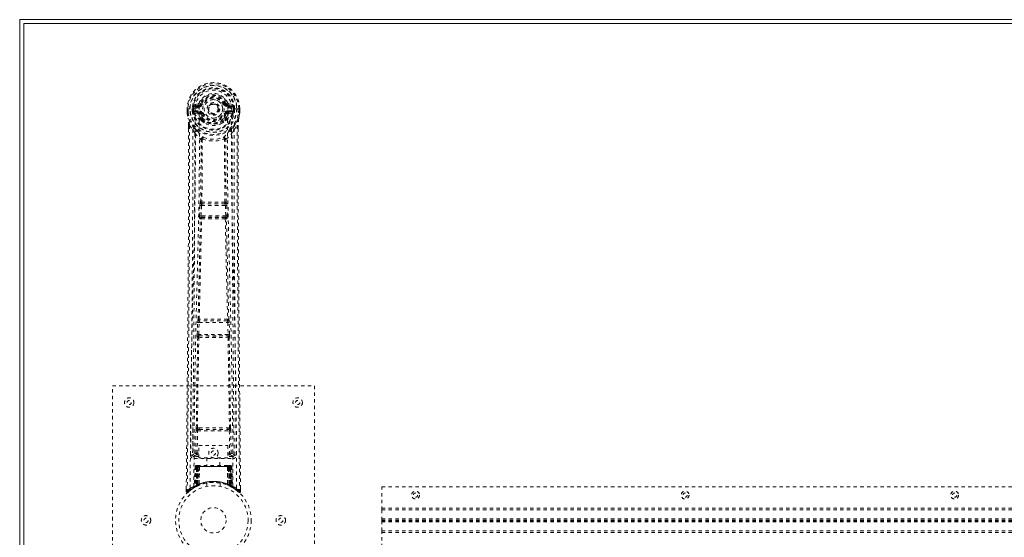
# Model space of a CAD drawing. Header units: inches. Extents: x 20.5 to 116, y 46.2 to 75.9.
# Tile 2 of 7: x 20.5 to 49.8, y 60.6 to 75.9. Entities that reach past the tile are written whole.
import ezdxf

# ---------------------------------------------------------------- set-up
doc = ezdxf.new("R2010")
doc.units = ezdxf.units.IN
doc.header["$MEASUREMENT"] = 0
doc.linetypes.add('SLD-Dashed', pattern=[0.075, 0.05, -0.025])
doc.linetypes.add('SLD-Solid', pattern=[0])

msp = doc.modelspace()

# ---------------------------------------------------------------- linework, layer by layer
at = {"color": 7, "linetype": 'SLD-Solid', "lineweight": 15}
for p, q in [((20.538, 75.948), (116.038, 75.948)), ((20.538, 46.198), (20.538, 75.948)), ((20.656, 75.829), (20.656, 46.316)), ((115.92, 75.829), (20.656, 75.829)), ((20.656, 46.316), (20.656, 75.829)), ((20.656, 75.829), (115.92, 75.829))]:
    msp.add_line(p, q, dxfattribs=at)
at = {"color": 7, "linetype": 'SLD-Dashed', "lineweight": 0}
for p, q in [((25.831, 73.447), (25.712, 73.424)), ((25.743, 73.388), (25.859, 73.408)), ((25.743, 73.388), (25.743, 73.358)), ((25.859, 73.388), (25.743, 73.388)), ((25.859, 73.358), (25.743, 73.358)), ((25.859, 73.408), (25.859, 73.388)), ((25.859, 73.358), (25.859, 73.388)), ((25.864, 73.474), (25.919, 73.451)), ((25.915, 73.443), (25.919, 73.451)), ((25.919, 73.451), (25.941, 73.442)), ((26.635, 73.442), (26.657, 73.451)), ((26.657, 73.451), (26.661, 73.443)), ((26.717, 73.408), (26.833, 73.388)), ((26.717, 73.408), (26.717, 73.388)), ((26.833, 73.388), (26.717, 73.388)), ((26.717, 73.358), (26.717, 73.388)), ((26.833, 73.358), (26.717, 73.358)), ((26.863, 73.424), (26.745, 73.447)), ((26.833, 73.358), (26.833, 73.388)), ((25.508, 73.304), (25.509, 73.187)), ((25.512, 73.304), (25.508, 73.304)), ((25.509, 73.304), (25.51, 73.187)), ((25.509, 73.187), (25.509, 73.183)), ((25.565, 73.303), (25.512, 73.304)), ((25.538, 73.302), (25.538, 73.187)), ((25.588, 73.303), (25.565, 73.303)), ((25.594, 73.303), (25.588, 73.303)), ((25.745, 73.303), (25.594, 73.303)), ((25.66, 73.23), (25.659, 73.302)), ((25.66, 73.23), (25.689, 73.231)), ((25.66, 73.23), (25.66, 73.23)), ((25.695, 73.302), (25.689, 73.302)), ((25.689, 73.302), (25.689, 73.231)), ((25.69, 73.231), (25.695, 73.212)), ((25.695, 73.225), (25.695, 73.302)), ((25.695, 73.212), (25.695, 73.225)), ((25.701, 73.187), (25.704, 73.183)), ((25.715, 73.172), (25.704, 73.183)), ((25.715, 73.172), (25.83, 73.151)), ((25.73, 73.235), (25.73, 73.206)), ((25.73, 73.235), (25.859, 73.235)), ((25.859, 73.181), (25.73, 73.206)), ((25.73, 73.206), (25.859, 73.206)), ((25.859, 73.235), (25.859, 73.206)), ((25.859, 73.181), (25.859, 73.206)), ((25.914, 73.14), (25.907, 73.151)), ((25.941, 73.151), (25.914, 73.14)), ((26.444, 73.305), (26.444, 73.297)), ((26.444, 73.297), (26.444, 73.281)), ((26.662, 73.14), (26.635, 73.151)), ((26.669, 73.151), (26.662, 73.14)), ((26.717, 73.235), (26.717, 73.206)), ((26.717, 73.235), (26.846, 73.235)), ((26.846, 73.206), (26.717, 73.181)), ((26.717, 73.181), (26.717, 73.206)), ((26.717, 73.206), (26.846, 73.206)), ((26.746, 73.151), (26.861, 73.172)), ((26.831, 73.303), (26.831, 73.303)), ((26.982, 73.303), (26.831, 73.303)), ((26.846, 73.206), (26.846, 73.235)), ((26.872, 73.183), (26.861, 73.172)), ((26.861, 73.172), (26.861, 73.172)), ((26.861, 73.172), (26.861, 73.172)), ((26.872, 73.183), (26.875, 73.187)), ((26.881, 73.302), (26.887, 73.302)), ((26.881, 73.225), (26.881, 73.302)), ((26.886, 73.231), (26.881, 73.212)), ((26.881, 73.212), (26.881, 73.225)), ((26.887, 73.231), (26.887, 73.302)), ((26.916, 73.302), (26.916, 73.23)), ((26.916, 73.302), (26.916, 73.302)), ((26.916, 73.23), (26.916, 73.23)), ((26.987, 73.303), (26.982, 73.303)), ((27.01, 73.303), (26.987, 73.303)), ((27.064, 73.304), (27.01, 73.303)), ((27.037, 73.187), (27.038, 73.302)), ((27.068, 73.304), (27.064, 73.304)), ((27.066, 73.187), (27.066, 73.304)), ((27.068, 73.304), (27.067, 73.187)), ((27.067, 73.183), (27.067, 73.187)), ((25.551, 72.804), (25.551, 72.702)), ((25.552, 72.804), (25.553, 72.702)), ((25.581, 72.803), (25.677, 72.688)), ((25.917, 72.991), (25.916, 73.013)), ((25.935, 72.946), (25.923, 72.963)), ((25.94, 73.018), (25.94, 72.996)), ((26.636, 72.996), (26.636, 73.018)), ((26.652, 72.963), (26.641, 72.946)), ((26.659, 72.991), (26.66, 73.013)), ((26.899, 72.688), (26.995, 72.803)), ((27.023, 72.715), (27.023, 72.804)), ((27.025, 72.804), (27.025, 72.715)), ((25.736, 72.575), (25.677, 72.688)), ((26.899, 72.688), (26.839, 72.575)), ((25.877, 70.123), (25.889, 70.432)), ((25.889, 70.432), (25.892, 70.465)), ((25.909, 70.522), (25.908, 70.522)), ((25.922, 70.121), (25.934, 70.43)), ((25.934, 70.43), (26.642, 70.43)), ((25.952, 70.475), (25.953, 70.475)), ((26.624, 70.475), (25.952, 70.475)), ((26.623, 70.475), (26.624, 70.475)), ((26.642, 70.43), (26.654, 70.121)), ((26.668, 70.522), (26.667, 70.522)), ((26.686, 70.432), (26.684, 70.465)), ((26.698, 70.123), (26.686, 70.432)), ((25.9, 70.029), (25.888, 70.033)), ((26.654, 70.121), (25.922, 70.121)), ((25.945, 70.072), (25.932, 70.076)), ((25.932, 70.076), (26.644, 70.076)), ((26.644, 70.076), (26.631, 70.072)), ((26.676, 70.029), (26.688, 70.033)), ((25.808, 66.601), (25.819, 66.953)), ((25.833, 67.043), (25.832, 67.043)), ((25.853, 66.599), (25.863, 66.952)), ((25.863, 66.952), (26.712, 66.952)), ((25.877, 66.997), (25.877, 66.997)), ((26.699, 66.997), (25.877, 66.997)), ((26.699, 66.997), (26.699, 66.997)), ((26.712, 66.952), (26.723, 66.599)), ((26.744, 67.043), (26.743, 67.043)), ((26.768, 66.601), (26.757, 66.953)), ((25.815, 66.511), (25.821, 66.508)), ((26.723, 66.599), (25.853, 66.599)), ((25.866, 66.552), (25.86, 66.554)), ((25.86, 66.554), (26.716, 66.554)), ((26.716, 66.554), (26.71, 66.552)), ((26.755, 66.508), (26.761, 66.511)), ((23.288, 57.073), (23.288, 65.073)), ((23.288, 65.073), (29.288, 65.073)), ((29.288, 65.073), (29.288, 57.073)), ((25.679, 63.83), (25.672, 63.016)), ((25.764, 63.069), (25.771, 63.729)), ((25.808, 63.069), (25.815, 63.729)), ((25.862, 63.82), (25.813, 63.819)), ((25.815, 63.729), (26.76, 63.729)), ((25.824, 63.773), (25.872, 63.773)), ((25.872, 63.773), (26.704, 63.773)), ((26.704, 63.773), (26.751, 63.773)), ((26.763, 63.819), (26.714, 63.82)), ((26.76, 63.729), (26.767, 63.069)), ((26.812, 63.069), (26.805, 63.729)), ((26.904, 63.016), (26.897, 63.83)), ((25.851, 63.296), (26.712, 63.296)), ((25.851, 62.93), (25.851, 63.296)), ((26.712, 63.296), (26.712, 62.93)), ((25.671, 63.012), (25.675, 62.995)), ((25.672, 63.016), (25.672, 63.014)), ((25.672, 63.014), (25.672, 63.005)), ((25.716, 62.967), (25.716, 62.906)), ((25.851, 62.967), (25.716, 62.967)), ((25.716, 62.906), (26.86, 62.906)), ((25.764, 63.069), (25.808, 63.069)), ((25.808, 63.024), (25.808, 63.069)), ((25.851, 63.069), (25.808, 63.069)), ((25.851, 63.024), (25.808, 63.024)), ((26.712, 62.93), (25.851, 62.93)), ((26.093, 62.93), (26.093, 62.698)), ((26.483, 62.698), (26.483, 62.93)), ((26.712, 63.069), (26.767, 63.069)), ((26.712, 63.024), (26.767, 63.024)), ((26.86, 62.967), (26.712, 62.967)), ((26.812, 63.069), (26.767, 63.069)), ((26.767, 63.024), (26.767, 63.069)), ((26.86, 62.906), (26.86, 62.967)), ((26.901, 62.995), (26.905, 63.012)), ((26.904, 63.014), (26.904, 63.016)), ((26.904, 63.005), (26.904, 63.014)), ((25.742, 62.669), (25.72, 62.063)), ((25.755, 62.669), (25.734, 62.071)), ((25.755, 62.669), (25.742, 62.669)), ((25.776, 62.672), (25.753, 62.078)), ((25.773, 62.669), (25.753, 62.082)), ((25.772, 62.698), (25.768, 62.697)), ((25.773, 62.697), (25.774, 62.698)), ((25.84, 62.669), (25.773, 62.669)), ((25.78, 62.669), (25.78, 62.111)), ((25.781, 62.698), (25.781, 62.695)), ((25.786, 62.698), (25.781, 62.698)), ((25.794, 62.698), (25.785, 62.698)), ((25.785, 62.669), (26.79, 62.669)), ((25.785, 62.114), (25.785, 62.669)), ((25.799, 62.698), (25.794, 62.698)), ((25.794, 62.118), (25.794, 62.669)), ((25.798, 62.669), (25.798, 62.12)), ((26.778, 62.669), (25.798, 62.669)), ((25.87, 62.698), (25.803, 62.698)), ((25.813, 62.669), (25.812, 62.126)), ((25.816, 62.669), (25.813, 62.669)), ((25.816, 62.669), (26.76, 62.669)), ((25.816, 62.128), (25.816, 62.669)), ((25.821, 62.117), (25.84, 62.669)), ((25.841, 62.669), (25.822, 62.118)), ((25.84, 62.669), (25.841, 62.669)), ((25.865, 62.146), (25.87, 62.67)), ((25.872, 62.669), (25.867, 62.147)), ((25.872, 62.669), (25.87, 62.67)), ((26.704, 62.698), (25.872, 62.698)), ((26.704, 62.669), (25.872, 62.669)), ((26.706, 62.67), (26.704, 62.669)), ((26.709, 62.147), (26.704, 62.669)), ((26.773, 62.698), (26.706, 62.698)), ((26.706, 62.67), (26.711, 62.146)), ((26.734, 62.669), (26.736, 62.669)), ((26.754, 62.118), (26.734, 62.669)), ((26.803, 62.669), (26.736, 62.669)), ((26.736, 62.669), (26.755, 62.117)), ((26.763, 62.669), (26.76, 62.669)), ((26.76, 62.669), (26.76, 62.128)), ((26.764, 62.126), (26.763, 62.669)), ((26.781, 62.698), (26.777, 62.698)), ((26.778, 62.12), (26.778, 62.669)), ((26.791, 62.698), (26.781, 62.698)), ((26.782, 62.669), (26.782, 62.118)), ((26.795, 62.698), (26.79, 62.698)), ((26.79, 62.669), (26.79, 62.114)), ((26.796, 62.111), (26.795, 62.669)), ((26.823, 62.078), (26.8, 62.672)), ((26.802, 62.698), (26.803, 62.697)), ((26.803, 62.669), (26.823, 62.082)), ((26.808, 62.697), (26.804, 62.698)), ((26.821, 62.669), (26.842, 62.071)), ((26.834, 62.669), (26.821, 62.669)), ((26.834, 62.669), (26.855, 62.063)), ((25.482, 62.016), (25.481, 61.931)), ((25.531, 61.908), (25.633, 61.989)), ((25.642, 61.996), (25.702, 62.034)), ((25.706, 62.038), (25.719, 62.046)), ((25.72, 62.063), (25.734, 62.071)), ((25.738, 62.057), (25.804, 62.091)), ((25.753, 62.082), (25.821, 62.117)), ((25.76, 62.088), (25.765, 62.087)), ((25.78, 62.111), (25.785, 62.114)), ((25.793, 62.085), (25.78, 62.111)), ((25.793, 62.085), (25.784, 62.081)), ((25.798, 62.088), (25.785, 62.114)), ((25.798, 62.088), (25.793, 62.085)), ((25.806, 62.092), (25.794, 62.118)), ((25.81, 62.094), (25.798, 62.12)), ((25.824, 62.1), (25.798, 62.088)), ((25.804, 62.091), (25.805, 62.092)), ((25.806, 62.092), (25.81, 62.094)), ((25.824, 62.1), (25.812, 62.126)), ((25.828, 62.102), (25.816, 62.128)), ((25.822, 62.118), (25.821, 62.117)), ((25.865, 62.146), (25.867, 62.147)), ((25.868, 62.119), (25.871, 62.12)), ((26.088, 62.18), (26.088, 62.083)), ((26.488, 62.083), (26.488, 62.18)), ((26.705, 62.12), (26.708, 62.119)), ((26.709, 62.147), (26.711, 62.146)), ((26.752, 62.1), (26.748, 62.102)), ((26.764, 62.126), (26.752, 62.1)), ((26.755, 62.117), (26.754, 62.118)), ((26.755, 62.117), (26.823, 62.082)), ((26.778, 62.12), (26.766, 62.094)), ((26.766, 62.094), (26.77, 62.092)), ((26.782, 62.118), (26.77, 62.092)), ((26.771, 62.092), (26.772, 62.091)), ((26.772, 62.091), (26.838, 62.057)), ((26.79, 62.114), (26.778, 62.088)), ((26.783, 62.085), (26.778, 62.088)), ((26.796, 62.111), (26.783, 62.085)), ((26.79, 62.114), (26.796, 62.111)), ((26.842, 62.071), (26.855, 62.063)), ((26.857, 62.046), (26.87, 62.038)), ((27.095, 61.931), (27.094, 62.015)), ((31.288, 61.385), (31.288, 62.073)), ((31.288, 62.073), (73.288, 62.073)), ((25.481, 61.931), (25.511, 61.931)), ((31.288, 61.436), (73.288, 61.436)), ((31.288, 61.082), (31.288, 61.385)), ((31.288, 61.385), (73.288, 61.385)), ((31.288, 61.118), (73.288, 61.118)), ((31.288, 61.082), (73.288, 61.082)), ((31.288, 61.063), (31.288, 61.082)), ((31.288, 60.76), (31.288, 61.063)), ((31.288, 61.063), (73.288, 61.063)), ((31.288, 61.027), (73.288, 61.027)), ((31.288, 60.073), (31.288, 60.76)), ((31.288, 60.76), (73.288, 60.76)), ((31.288, 60.709), (73.288, 60.709))]:
    msp.add_line(p, q, dxfattribs=at)
at = {"color": 7, "linetype": 'SLD-Dashed', "lineweight": 0, "flags": 128}
for points in [[(25.862, 73.333), (25.868, 73.411), (25.89, 73.487), (25.93, 73.556), (25.983, 73.617), (26.049, 73.667), (26.124, 73.703), (26.204, 73.726), (26.288, 73.733), (26.372, 73.726), (26.452, 73.703), (26.527, 73.667), (26.592, 73.617), (26.646, 73.556), (26.685, 73.487), (26.708, 73.411), (26.714, 73.333)], [(25.743, 73.358), (25.719, 73.362), (25.7, 73.375)], [(25.969, 73.43), (25.964, 73.433), (25.958, 73.435), (25.954, 73.437), (25.95, 73.439), (25.946, 73.44), (25.944, 73.441), (25.942, 73.442), (25.941, 73.442)], [(26.607, 73.43), (26.612, 73.433), (26.617, 73.435), (26.622, 73.437), (26.626, 73.439), (26.63, 73.44), (26.632, 73.441), (26.634, 73.442), (26.635, 73.442)], [(26.876, 73.375), (26.856, 73.362), (26.833, 73.358)], [(25.508, 73.304), (25.508, 73.304), (25.509, 73.303), (25.512, 73.303), (25.515, 73.303), (25.52, 73.303), (25.525, 73.303), (25.532, 73.303), (25.538, 73.302)], [(25.538, 73.187), (25.532, 73.187), (25.526, 73.187), (25.52, 73.187), (25.516, 73.187), (25.512, 73.187), (25.51, 73.187), (25.508, 73.187), (25.509, 73.187)], [(25.509, 73.187), (25.522, 73.092), (25.537, 73.017)], [(25.509, 73.183), (25.51, 73.183), (25.512, 73.183), (25.515, 73.183), (25.518, 73.184), (25.523, 73.185), (25.528, 73.185), (25.533, 73.186), (25.538, 73.187)], [(25.509, 73.183), (25.521, 73.094), (25.539, 73.006)], [(25.6, 62.025), (25.605, 63.615), (25.624, 65.204), (25.654, 66.791), (25.692, 68.374), (25.722, 69.614), (25.745, 70.849), (25.755, 72.08), (25.745, 73.303)], [(25.69, 73.231), (25.689, 73.231), (25.689, 73.231)], [(25.695, 73.225), (25.711, 73.233), (25.73, 73.235)], [(25.709, 62.08), (25.715, 63.666), (25.736, 65.251), (25.769, 66.834), (25.809, 68.413), (25.841, 69.65), (25.865, 70.883), (25.874, 72.111), (25.862, 73.333)], [(25.857, 73.129), (25.844, 73.146), (25.83, 73.151)], [(25.916, 73.013), (25.885, 73.064), (25.857, 73.129)], [(25.914, 73.14), (25.94, 73.079), (25.969, 73.031)], [(25.969, 73.163), (25.964, 73.16), (25.958, 73.158), (25.954, 73.156), (25.95, 73.154), (25.946, 73.153), (25.944, 73.152), (25.942, 73.151), (25.941, 73.151)], [(26.607, 73.163), (26.612, 73.16), (26.617, 73.158), (26.622, 73.156), (26.626, 73.154), (26.63, 73.153), (26.632, 73.152), (26.634, 73.151), (26.635, 73.151)], [(26.66, 73.013), (26.69, 73.064), (26.719, 73.129)], [(26.867, 62.08), (26.861, 63.666), (26.84, 65.251), (26.807, 66.834), (26.767, 68.413), (26.735, 69.65), (26.711, 70.883), (26.701, 72.111), (26.714, 73.333)], [(26.719, 73.129), (26.732, 73.146), (26.746, 73.151)], [(26.976, 62.025), (26.97, 63.615), (26.952, 65.204), (26.922, 66.791), (26.884, 68.374), (26.854, 69.614), (26.831, 70.849), (26.821, 72.08), (26.831, 73.303)], [(26.846, 73.235), (26.864, 73.233), (26.881, 73.225)], [(26.887, 73.231), (26.886, 73.231), (26.886, 73.231)], [(26.887, 73.302), (26.89, 73.302), (26.897, 73.302), (26.906, 73.302), (26.916, 73.302)], [(26.916, 73.23), (26.906, 73.23), (26.897, 73.231), (26.89, 73.231), (26.887, 73.231)], [(27.067, 73.187), (27.067, 73.187), (27.066, 73.187), (27.064, 73.187), (27.06, 73.187), (27.056, 73.187), (27.05, 73.187), (27.044, 73.187), (27.037, 73.187)], [(27.067, 73.183), (27.066, 73.183), (27.064, 73.183), (27.061, 73.183), (27.058, 73.184), (27.053, 73.185), (27.048, 73.185), (27.043, 73.186), (27.037, 73.187)], [(27.037, 73.006), (27.053, 73.084), (27.067, 73.183)], [(27.038, 73.302), (27.044, 73.303), (27.05, 73.303), (27.056, 73.303), (27.061, 73.303), (27.064, 73.303), (27.067, 73.303), (27.068, 73.304), (27.068, 73.304)], [(27.067, 73.187), (27.054, 73.092), (27.038, 73.017)], [(25.581, 72.803), (25.582, 71.989), (25.582, 71.14), (25.579, 70.257), (25.576, 69.454), (25.573, 68.937), (25.569, 68.395), (25.565, 67.828), (25.56, 67.265), (25.556, 66.777), (25.551, 66.13), (25.544, 65.442), (25.537, 64.713), (25.531, 64.036), (25.511, 61.931)], [(25.537, 73.017), (25.538, 73.011), (25.539, 73.006)], [(25.719, 72.728), (25.619, 72.851), (25.539, 73.006)], [(25.551, 72.804), (25.551, 72.804), (25.552, 72.804), (25.554, 72.804), (25.558, 72.803), (25.563, 72.803), (25.569, 72.803), (25.575, 72.803), (25.581, 72.803)], [(25.935, 72.946), (26.01, 72.886), (26.061, 72.86)], [(26.515, 72.86), (26.566, 72.886), (26.641, 72.946)], [(26.857, 72.728), (26.957, 72.851), (27.037, 73.006)], [(26.995, 72.803), (26.994, 72.065), (26.994, 71.284), (26.996, 70.461), (27, 69.596), (27.004, 68.799), (27.01, 67.97), (27.011, 67.779), (27.013, 67.587), (27.014, 67.392), (27.015, 67.259), (27.016, 67.13), (27.018, 66.994), (27.019, 66.853), (27.023, 66.399), (27.027, 65.895), (27.033, 65.339), (27.036, 64.988), (27.04, 64.616), (27.043, 64.213), (27.047, 63.837), (27.052, 63.347), (27.056, 62.911), (27.059, 62.53), (27.062, 62.203), (27.065, 61.931)], [(26.995, 72.803), (27.001, 72.803), (27.007, 72.803), (27.013, 72.803), (27.018, 72.803), (27.022, 72.804), (27.024, 72.804), (27.025, 72.804), (27.025, 72.804)], [(27.037, 73.006), (27.038, 73.011), (27.038, 73.017)], [(25.551, 72.702), (25.549, 70.086), (25.531, 67.37), (25.507, 64.648), (25.481, 61.931)], [(25.677, 72.688), (25.677, 71.947), (25.676, 71.175), (25.673, 70.372), (25.669, 69.606), (25.664, 68.831), (25.658, 68.055), (25.652, 67.299), (25.645, 66.574), (25.639, 65.898), (25.632, 65.142), (25.625, 64.432), (25.618, 63.735), (25.611, 63.013)], [(25.736, 72.575), (25.728, 69.389), (25.702, 66.201), (25.671, 63.012)], [(25.736, 72.575), (25.821, 72.477), (25.918, 72.391)], [(25.815, 72.64), (25.824, 72.631), (25.829, 72.624)], [(26.658, 72.391), (26.755, 72.477), (26.839, 72.575)], [(26.746, 72.624), (26.752, 72.631), (26.761, 72.64)], [(26.905, 63.012), (26.874, 66.201), (26.848, 69.389), (26.839, 72.575)], [(26.965, 63.013), (26.961, 63.389), (26.957, 63.818), (26.952, 64.287), (26.948, 64.712), (26.946, 64.935), (26.944, 65.157), (26.942, 65.38), (26.939, 65.632), (26.937, 65.887), (26.935, 66.135), (26.93, 66.638), (26.926, 67.106), (26.922, 67.538), (26.918, 67.961), (26.915, 68.451), (26.909, 69.291), (26.904, 70.14), (26.9, 71.017), (26.899, 71.871), (26.899, 72.688)], [(27.025, 72.715), (27.027, 70.087), (27.045, 67.369), (27.069, 64.65), (27.095, 61.931)], [(25.909, 70.522), (25.919, 71.454), (25.92, 72.383)], [(25.966, 72.4), (25.961, 72.409), (25.954, 72.416), (25.946, 72.419), (25.938, 72.42), (25.931, 72.416), (25.925, 72.41), (25.92, 72.401), (25.918, 72.391)], [(25.956, 72.389), (25.955, 71.46), (25.945, 70.527)], [(25.966, 72.4), (25.959, 72.396), (25.957, 72.393), (25.956, 72.391), (25.956, 72.389)], [(26.658, 72.391), (26.656, 72.401), (26.651, 72.41), (26.645, 72.416), (26.637, 72.42), (26.629, 72.419), (26.622, 72.416), (26.615, 72.409), (26.61, 72.4)], [(26.62, 72.389), (26.62, 72.391), (26.619, 72.393), (26.616, 72.396), (26.61, 72.4)], [(26.631, 70.527), (26.621, 71.46), (26.62, 72.389)], [(26.667, 70.522), (26.656, 71.454), (26.656, 72.383)], [(25.889, 70.432), (25.894, 70.431), (25.905, 70.431), (25.919, 70.43), (25.934, 70.43)], [(25.934, 70.43), (25.935, 70.439), (25.936, 70.447), (25.941, 70.461), (25.946, 70.471), (25.949, 70.474), (25.951, 70.475), (25.952, 70.475)], [(26.642, 70.43), (26.65, 70.43), (26.658, 70.431), (26.665, 70.431), (26.671, 70.431), (26.677, 70.431), (26.681, 70.431), (26.684, 70.432), (26.686, 70.432)], [(25.833, 67.043), (25.868, 68.539), (25.9, 70.029)], [(25.867, 67.046), (25.903, 68.542), (25.936, 70.034)], [(25.877, 70.123), (25.879, 70.123), (25.883, 70.123), (25.887, 70.122), (25.893, 70.122), (25.899, 70.122), (25.906, 70.122), (25.914, 70.121), (25.922, 70.121)], [(25.932, 70.076), (25.927, 70.08), (25.923, 70.09), (25.922, 70.104), (25.921, 70.113), (25.922, 70.121)], [(26.64, 70.034), (26.673, 68.542), (26.709, 67.046)], [(26.654, 70.121), (26.654, 70.113), (26.654, 70.104), (26.652, 70.09), (26.649, 70.08), (26.644, 70.076)], [(26.654, 70.121), (26.662, 70.121), (26.67, 70.122), (26.677, 70.122), (26.683, 70.122), (26.689, 70.122), (26.693, 70.123), (26.697, 70.123), (26.698, 70.123)], [(26.743, 67.043), (26.708, 68.539), (26.676, 70.029)], [(25.819, 66.953), (25.821, 66.987), (25.821, 66.989)], [(25.819, 66.953), (25.82, 66.953), (25.824, 66.953), (25.828, 66.953), (25.834, 66.953), (25.84, 66.953), (25.847, 66.952), (25.855, 66.952), (25.863, 66.952)], [(25.837, 67.024), (25.836, 67.026), (25.833, 67.043)], [(26.712, 66.952), (26.721, 66.952), (26.728, 66.952), (26.736, 66.953), (26.742, 66.953), (26.748, 66.953), (26.752, 66.953), (26.755, 66.953), (26.757, 66.953)], [(26.757, 66.953), (26.755, 66.987), (26.755, 66.989)], [(25.78, 63.818), (25.797, 65.164), (25.821, 66.508)], [(25.808, 66.601), (25.81, 66.6), (25.813, 66.6), (25.817, 66.6), (25.823, 66.6), (25.829, 66.6), (25.837, 66.6), (25.844, 66.599), (25.853, 66.599)], [(25.813, 63.819), (25.83, 65.166), (25.855, 66.51)], [(26.721, 66.51), (26.746, 65.166), (26.763, 63.819)], [(26.723, 66.599), (26.731, 66.599), (26.739, 66.6), (26.747, 66.6), (26.753, 66.6), (26.759, 66.6), (26.763, 66.6), (26.766, 66.6), (26.768, 66.601)], [(26.796, 63.818), (26.779, 65.164), (26.755, 66.508)], [(25.771, 63.729), (25.775, 63.729), (25.785, 63.729), (25.8, 63.729), (25.815, 63.729)], [(25.824, 63.773), (25.808, 63.777), (25.797, 63.784)], [(25.862, 63.82), (26.073, 63.82), (26.288, 63.82), (26.502, 63.82), (26.714, 63.82)], [(25.872, 63.773), (26.076, 63.773), (26.282, 63.773), (26.494, 63.773), (26.704, 63.773)], [(26.76, 63.729), (26.776, 63.729), (26.79, 63.729), (26.801, 63.729), (26.805, 63.729)], [(25.764, 63.069), (25.695, 63.041), (25.674, 63.015)], [(25.716, 62.967), (25.739, 62.995), (25.808, 63.024)], [(26.767, 63.024), (26.836, 62.995), (26.86, 62.967)], [(26.905, 63.012), (26.881, 63.041), (26.812, 63.069)], [(25.742, 62.669), (25.744, 62.669), (25.753, 62.669), (25.765, 62.669), (25.78, 62.669)], [(25.794, 62.669), (25.779, 62.669), (25.767, 62.669), (25.758, 62.669), (25.755, 62.669)], [(25.773, 62.669), (25.774, 62.669), (25.775, 62.669), (25.779, 62.669), (25.784, 62.669), (25.79, 62.669), (25.797, 62.669), (25.805, 62.669), (25.813, 62.669)], [(25.794, 62.696), (25.79, 62.697), (25.788, 62.697), (25.787, 62.697), (25.787, 62.697)], [(25.852, 62.687), (25.845, 62.678), (25.841, 62.669)], [(25.87, 62.67), (25.855, 62.684), (25.852, 62.687)], [(26.706, 62.67), (26.721, 62.684), (26.724, 62.687)], [(26.734, 62.669), (26.731, 62.678), (26.724, 62.687)], [(26.763, 62.669), (26.771, 62.669), (26.779, 62.669), (26.786, 62.669), (26.792, 62.669), (26.797, 62.669), (26.8, 62.669), (26.802, 62.669), (26.803, 62.669)], [(26.774, 62.697), (26.772, 62.697), (26.771, 62.697)], [(26.789, 62.697), (26.789, 62.697), (26.788, 62.697), (26.785, 62.697), (26.781, 62.696)], [(26.821, 62.669), (26.817, 62.669), (26.809, 62.669), (26.796, 62.669), (26.782, 62.669)], [(26.795, 62.669), (26.81, 62.669), (26.823, 62.669), (26.832, 62.669), (26.834, 62.669)], [(26.803, 62.668), (26.802, 62.675), (26.801, 62.677)], [(26.748, 62.102), (26.749, 62.104), (26.752, 62.109), (26.755, 62.118), (26.76, 62.128)], [(26.822, 62.066), (26.816, 62.069), (26.783, 62.085)], [(26.824, 62.074), (26.823, 62.08), (26.823, 62.082)], [(26.862, 62.045), (26.855, 62.057), (26.851, 62.07)], [(26.855, 62.057), (26.854, 62.063), (26.854, 62.064)], [(25.484, 61.931), (25.486, 61.923), (25.489, 61.916), (25.495, 61.909), (25.501, 61.904), (25.508, 61.902), (25.515, 61.901), (25.523, 61.903), (25.529, 61.907)], [(27.065, 61.931), (27.057, 61.922), (27.05, 61.915), (27.046, 61.91), (27.045, 61.908)], [(27.046, 61.911), (27.053, 61.907), (27.061, 61.905), (27.07, 61.904), (27.078, 61.906), (27.084, 61.909), (27.09, 61.914), (27.093, 61.921), (27.094, 61.928)], [(27.095, 61.931), (27.094, 61.931), (27.092, 61.931), (27.086, 61.931), (27.076, 61.931), (27.071, 61.931), (27.065, 61.931)]]:
    msp.add_lwpolyline(points, dxfattribs=at)
at = {"color": 7, "linetype": 'SLD-Dashed', "lineweight": 0}
for centre, radius in [((26.288, 73.297), 0.7), ((26.288, 73.297), 0.69), ((26.288, 73.297), 0.623), ((26.288, 73.297), 0.32), ((26.288, 73.297), 0.275), ((26.288, 73.297), 0.188), ((26.288, 73.297), 0.157), ((26.288, 73.297), 0.142), ((26.288, 73.297), 0.139), ((26.288, 73.297), 0.138), ((23.788, 64.573), 0.14), ((23.788, 64.573), 0.0625), ((28.788, 64.573), 0.141), ((28.788, 64.573), 0.0625), ((26.288, 63.073), 0.141), ((26.288, 63.073), 0.0625), ((26.288, 61.073), 1.125), ((26.288, 61.073), 1.03), ((32.288, 61.823), 0.117), ((32.288, 61.823), 0.0625), ((40.288, 61.823), 0.117), ((40.288, 61.823), 0.0625), ((48.288, 61.823), 0.117), ((48.288, 61.823), 0.0625), ((26.288, 61.073), 0.376), ((24.288, 61.073), 0.14), ((24.288, 61.073), 0.0625), ((28.288, 61.073), 0.141), ((28.288, 61.073), 0.0625)]:
    msp.add_circle(centre, radius, dxfattribs=at)
for centre, radius, start, end in [((26.288, 73.297), 0.78, 0, 179.4852), ((26.288, 73.297), 0.78, 0.5288, 179.4712), ((26.288, 73.297), 0.75, 0.4561, 179.5439), ((26.288, 73.297), 0.629, 0.5445, 179.4555), ((26.288, 73.297), 0.599, 0.5443, 179.4557), ((26.288, 73.309), 0.543, 359.3661, 180.6339), ((26.288, 73.297), 0.459, 22.774, 157.226), ((26.288, 73.297), 0.4, 22.774, 157.226), ((26.288, 73.297), 0.376, 22.774, 157.226), ((26.288, 73.297), 0.593, 172.3909, 179.4476), ((25.904, 73.348), 0.206, 158.3458, 172.3437), ((25.742, 73.417), 0.0299, 167.8962, 271.9479), ((25.86, 73.438), 0.0301, 162.3463, 268.5761), ((25.822, 73.492), 0.0455, 281.3302, 337.4968), ((25.853, 73.479), 0.0715, 274.7758, 329.7638), ((25.859, 73.477), 0.089, 270, 337.226), ((25.859, 73.477), 0.119, 269.9981, 337.2274), ((26.288, 73.297), 0.346, 22.7742, 157.2258), ((26.288, 73.297), 0.275, 89.9994, 270.0006), ((26.288, 73.297), 0.275, 270.0004, 89.9996), ((26.717, 73.477), 0.119, 202.7726, 269.9996), ((26.717, 73.477), 0.089, 202.774, 270), ((26.143, 74.752), 1.399, 291.559, 293.9896), ((26.723, 73.479), 0.0714, 210.3195, 265.2414), ((26.754, 73.492), 0.0455, 202.5445, 258.6365), ((26.716, 73.438), 0.0301, 271.4526, 17.6159), ((26.834, 73.417), 0.0299, 268.0395, 12.1165), ((26.672, 73.348), 0.206, 7.6623, 21.6592), ((26.288, 73.297), 0.593, 0.5524, 7.6091), ((25.538, 73.187), 0.03, 180.2178, 185.2738), ((26.288, 73.297), 0.787, 188.3239, 351.6761), ((26.288, 73.297), 0.758, 188.324, 351.676), ((25.683, 74.174), 0.872, 268.4822, 270.4289), ((26.288, 73.297), 0.632, 186.0642, 353.9358), ((26.288, 73.297), 0.602, 186.2697, 353.7303), ((25.779, 73.22), 0.0847, 185.442, 202.5737), ((25.729, 73.175), 0.0306, 89.0451, 156.1656), ((26.156, 73.391), 0.497, 204.8149, 243.6298), ((26.095, 73.392), 0.439, 210.0688, 246.0866), ((25.861, 73.092), 0.242, 89.7344, 118.8273), ((25.86, 73.151), 0.0299, 91.0433, 179.0116), ((25.888, 73.123), 0.031, 31.5937, 170.0502), ((25.859, 73.117), 0.119, 22.772, 90.0024), ((25.859, 73.117), 0.089, 22.774, 90), ((25.857, 73.124), 0.0567, 28.2316, 87.9767), ((26.288, 73.297), 0.376, 202.774, 337.226), ((26.288, 73.297), 0.346, 202.7742, 337.2258), ((26.288, 73.297), 0.156, 245.1542, 290.0596), ((26.717, 73.117), 0.119, 89.9999, 157.228), ((26.223, 73.292), 0.465, 325.8354, 340.797), ((26.717, 73.117), 0.089, 90, 157.226), ((26.424, 73.387), 0.491, 296.1269, 335.5137), ((26.481, 73.393), 0.44, 293.935, 329.9014), ((26.688, 73.123), 0.031, 10.1654, 148.1969), ((26.719, 73.124), 0.0565, 91.9549, 151.5689), ((26.713, 73.084), 0.249, 61.7057, 89.8614), ((26.716, 73.151), 0.0299, 1.006, 88.9482), ((26.847, 73.175), 0.0306, 23.8344, 90.9549), ((26.768, 73.227), 0.114, 339.6393, 352.345), ((24.35, 72.832), 1.201, 358.6562, 8.8164), ((21.958, 72.163), 3.679, 10.0119, 13.2364), ((25.947, 73.01), 0.0305, 43.934, 174.3663), ((25.938, 72.968), 0.0506, 88.2785, 115.7381), ((25.961, 72.987), 0.0445, 175.0309, 212.6721), ((25.938, 72.945), 0.0506, 88.248, 115.6825), ((25.975, 72.941), 0.0404, 127.2211, 172.7017), ((25.968, 72.994), 0.0371, 89.2708, 139.838), ((26.288, 73.308), 0.453, 219.7479, 320.2513), ((25.973, 72.997), 0.0326, 181.645, 227.8246), ((26.288, 73.334), 0.494, 226.9723, 313.0277), ((26.288, 73.29), 0.411, 219.0114, 320.9886), ((26.288, 73.278), 0.476, 241.4719, 298.5272), ((26.629, 73.01), 0.0305, 5.6292, 136.0672), ((26.608, 72.994), 0.0371, 40.1586, 90.7294), ((26.603, 72.997), 0.0326, 312.1724, 358.358), ((26.601, 72.941), 0.0404, 7.3049, 52.7723), ((26.638, 72.968), 0.0504, 64.2097, 91.7683), ((26.637, 72.945), 0.0506, 64.3202, 91.7446), ((26.615, 72.987), 0.0444, 327.401, 4.9869), ((30.621, 72.163), 3.682, 166.7649, 169.9868), ((28.226, 72.832), 1.202, 171.1878, 181.3421), ((26.14, 72.239), 0.644, 130.7432, 135.9098), ((27.267, 74.307), 2.211, 225.5739, 228.9361), ((25.797, 72.573), 0.0608, 58.0288, 177.621), ((26.556, 73.134), 0.887, 215.0285, 230.8698), ((26.02, 73.134), 0.888, 309.1315, 324.97), ((26.779, 72.573), 0.0608, 2.3796, 121.9729), ((25.315, 74.3), 2.202, 311.0564, 314.4332), ((26.437, 72.241), 0.642, 44.0806, 49.2629), ((25.979, 72.387), 0.0608, 73.4564, 176.3315), ((25.906, 72.383), 0.0143, 356.687, 32.4351), ((25.953, 72.31), 0.0794, 87.4872, 113.9511), ((26.043, 72.382), 0.0786, 126.254, 166.6811), ((26.288, 73.31), 0.965, 250.5266, 289.4744), ((26.288, 73.237), 0.844, 249.773, 290.2272), ((26.597, 72.387), 0.0608, 3.6631, 106.5457), ((26.533, 72.382), 0.0786, 13.3358, 53.7292), ((26.623, 72.31), 0.0795, 66.0562, 92.5055), ((26.67, 72.383), 0.0143, 147.5377, 183.3994), ((25.985, 70.469), 0.0934, 145.8826, 182.451), ((25.953, 70.52), 0.0451, 177.864, 268.9523), ((25.939, 70.438), 0.0889, 86.1826, 109.6203), ((25.954, 70.52), 0.0451, 177.8469, 268.9555), ((26.031, 70.514), 0.0873, 171.8169, 206.8044), ((26.288, 37.805), 32.724, 89.399, 90.6009), ((26.288, 37.094), 33.383, 89.4253, 90.5747), ((26.545, 70.514), 0.0872, 333.1881, 8.2006), ((26.622, 70.52), 0.0451, 271.052, 2.1456), ((26.623, 70.52), 0.0451, 271.038, 2.1456), ((26.583, 70.432), 0.0588, 357.8491, 46.628), ((26.637, 70.439), 0.088, 70.2488, 93.9504), ((26.591, 70.469), 0.0933, 357.5338, 34.1335), ((26.04, 70.096), 0.165, 170.5976, 202.3627), ((25.933, 70.031), 0.0451, 90.8717, 177.5056), ((25.945, 70.027), 0.0451, 90.8882, 177.406), ((25.93, 69.942), 0.0918, 86.0208, 108.5472), ((25.996, 70.04), 0.0607, 148.2912, 186.2252), ((26.288, 107.052), 37.02, 269.4551, 270.5446), ((26.288, 102.951), 32.881, 269.4018, 270.5982), ((26.63, 70.027), 0.0451, 2.6055, 89.1004), ((26.579, 70.04), 0.0613, 353.9417, 31.5286), ((26.646, 69.942), 0.092, 71.4695, 93.9853), ((26.643, 70.031), 0.0451, 2.4822, 89.1405), ((26.536, 70.096), 0.165, 337.6245, 9.4152), ((25.939, 66.993), 0.118, 154.6474, 182.0156), ((25.877, 67.042), 0.0451, 178.3771, 269.3682), ((25.859, 66.921), 0.125, 86.444, 102.2357), ((25.877, 67.04), 0.0433, 202.7769, 270.2185), ((25.926, 66.958), 0.0626, 141.5463, 185.5116), ((25.936, 67.035), 0.0697, 170.9107, 213.0653), ((26.288, 33.479), 33.57, 89.2813, 90.7188), ((26.288, 33.65), 33.35, 89.2944, 90.7056), ((26.64, 67.035), 0.0697, 326.9347, 9.0893), ((26.698, 67.042), 0.0451, 270.6402, 1.6295), ((26.699, 67.042), 0.0451, 270.632, 1.6288), ((26.65, 66.958), 0.0626, 354.4863, 38.4557), ((26.717, 66.923), 0.123, 77.6556, 93.6635), ((26.637, 66.993), 0.118, 357.9947, 25.3579), ((26.028, 66.573), 0.221, 172.876, 196.3627), ((25.86, 66.509), 0.0451, 90.5611, 178.0574), ((25.866, 66.507), 0.0451, 90.5754, 178.0319), ((25.847, 66.375), 0.136, 86.7389, 101.1119), ((25.911, 66.586), 0.0601, 166.9087, 211.3884), ((25.911, 66.518), 0.0567, 143.3747, 187.5275), ((26.288, 102.642), 36.134, 269.3135, 270.6865), ((26.288, 99.581), 33.032, 269.2676, 270.7324), ((26.71, 66.507), 0.0451, 1.9712, 89.4215), ((26.664, 66.518), 0.0571, 352.627, 36.4709), ((26.665, 66.586), 0.0601, 328.5994, 13.0918), ((26.716, 66.509), 0.0451, 1.9426, 89.445), ((26.729, 66.375), 0.136, 78.8658, 93.2805), ((26.548, 66.573), 0.222, 343.647, 7.1143), ((26.06, 63.743), 0.289, 164.9842, 182.6409), ((25.806, 63.561), 0.258, 88.4486, 95.7725), ((25.819, 63.816), 0.0384, 177.0745, 235.3656), ((25.889, 63.813), 0.0757, 175.3524, 211.8344), ((25.892, 63.736), 0.0773, 151.6183, 185.464), ((25.926, 63.809), 0.0652, 170.5378, 213.5536), ((26.65, 63.809), 0.0652, 326.426, 9.4466), ((26.688, 63.813), 0.0751, 328.0154, 4.7966), ((26.75, 63.819), 0.0456, 271.9254, 359.0018), ((26.684, 63.736), 0.0772, 354.5284, 28.4001), ((26.77, 63.561), 0.258, 84.2215, 91.5576), ((26.516, 63.743), 0.289, 357.3465, 15.0255), ((25.716, 63.011), 0.105, 179.364, 270.0828), ((25.653, 65.877), 2.865, 269.1596, 270.3595), ((25.716, 63.012), 0.045, 202.0046, 269.9831), ((25.809, 63.069), 0.0451, 179.6135, 269.5724), ((26.767, 63.069), 0.0451, 270.428, 0.3557), ((26.86, 63.011), 0.105, 269.9166, 0.6367), ((26.86, 63.012), 0.045, 270.0248, 337.9875), ((26.923, 65.882), 2.87, 269.6421, 270.8398), ((25.772, 62.668), 0.03, 90.0114, 177.9996), ((25.773, 62.667), 0.0305, 110.7021, 177.6589), ((25.785, 62.668), 0.03, 113.492, 178.0154), ((25.785, 62.666), 0.0315, 89.314, 122.3634), ((25.803, 62.668), 0.03, 90.0685, 178.0592), ((25.808, 62.663), 0.0353, 81.8062, 170.6845), ((25.803, 62.814), 0.12, 255.9232, 259.5417), ((26.189, 62.676), 0.404, 176.9058, 181.014), ((26.63, 62.672), 0.836, 178.3995, 180.2344), ((26.219, 62.676), 0.421, 177.0248, 180.9693), ((26.254, 62.676), 0.441, 177.153, 180.9154), ((26.259, 62.676), 0.443, 177.1693, 180.9176), ((25.87, 62.668), 0.0299, 90.1888, 178.2091), ((25.872, 62.671), 0.0266, 90.775, 141.4759), ((26.704, 62.671), 0.0265, 38.3625, 89.3856), ((26.706, 62.668), 0.0299, 1.7998, 89.8113), ((26.324, 62.676), 0.435, 359.0512, 2.8619), ((26.321, 62.676), 0.443, 359.0824, 2.8307), ((26.773, 62.668), 0.03, 1.9228, 89.9406), ((26.355, 62.676), 0.423, 359.0495, 2.975), ((26.359, 62.676), 0.423, 359.0399, 2.966), ((26.376, 62.676), 0.415, 359.0298, 3.0318), ((26.79, 62.666), 0.0315, 57.9521, 90.6832), ((26.775, 62.808), 0.114, 280.0842, 283.9786), ((25.989, 62.672), 0.807, 359.7522, 1.6541), ((26.791, 62.668), 0.03, 1.9669, 66.5684), ((26.804, 62.668), 0.03, 1.9861, 90.0029), ((26.803, 62.667), 0.0305, 2.3765, 69.3638), ((26.286, 61.033), 1.205, 124.6769, 131.8754), ((26.288, 61.072), 1.158, 47.8713, 132.1369), ((26.283, 61.079), 1.12, 124.637, 132.1045), ((26.273, 60.839), 1.363, 114.449, 119.5861), ((25.63, 62.025), 0.03, 180.254, 304.0794), ((26.289, 61.071), 1.129, 119.5291, 124.654), ((25.69, 62.064), 0.03, 301.0614, 358.0272), ((26.288, 61.041), 1.19, 60.88, 119.12), ((25.75, 62.093), 0.0429, 197.0124, 245.8243), ((25.704, 62.072), 0.0299, 300.3006, 358.0895), ((26.141, 61.326), 0.835, 118.79, 120.3499), ((26.278, 61.438), 0.837, 126.4717, 131.7419), ((26.288, 61.073), 1.128, 60.4735, 119.5265), ((26.259, 61.466), 0.801, 125.5164, 130.9417), ((25.737, 62.213), 0.137, 269.4087, 293.5131), ((25.723, 62.083), 0.0299, 299.251, 358.1853), ((26.261, 61.469), 0.796, 124.328, 129.6895), ((25.769, 62.194), 0.109, 271.2468, 300.4821), ((26.288, 61.074), 1.155, 64.2142, 115.7858), ((26.288, 61.074), 1.155, 64.9105, 115.0895), ((25.791, 62.118), 0.0297, 295.5422, 358.5058), ((25.793, 62.118), 0.0297, 295.4471, 358.5199), ((26.179, 61.308), 0.868, 113.558, 115.4834), ((26.288, 61.074), 1.155, 65.8865, 114.1135), ((26.243, 61.523), 0.728, 121.2263, 125.2557), ((25.839, 62.129), 0.031, 340.2243, 31.6758), ((26.288, 61.109), 1.12, 67.9256, 112.0744), ((25.838, 62.129), 0.0345, 344.8381, 31.0383), ((26.738, 62.129), 0.0345, 148.9617, 195.1619), ((26.737, 62.129), 0.0311, 148.3372, 199.624), ((26.331, 61.519), 0.733, 54.7576, 58.7658), ((26.293, 61.082), 1.117, 60.7566, 65.7317), ((26.783, 62.118), 0.0297, 181.4801, 244.5529), ((26.785, 62.118), 0.0297, 181.4788, 244.4734), ((26.301, 61.451), 0.818, 50.3854, 55.5971), ((26.312, 61.459), 0.809, 49.0884, 54.4579), ((26.278, 61.052), 1.152, 59.9217, 63.959), ((26.29, 61.429), 0.849, 48.2974, 53.4889), ((26.363, 61.203), 0.977, 59.6482, 62.4986), ((26.853, 62.083), 0.0299, 181.7966, 240.7514), ((26.853, 62.083), 0.03, 196.8688, 241.249), ((26.872, 62.072), 0.0299, 181.8996, 239.7104), ((26.826, 62.093), 0.0429, 294.1574, 342.9975), ((26.288, 61.073), 1.127, 55.3398, 60.4743), ((26.905, 62.1), 0.0707, 211.4484, 238.9034), ((26.885, 62.064), 0.03, 181.9695, 238.9256), ((26.303, 61.098), 1.098, 58.9175, 59.8208), ((26.302, 60.838), 1.364, 60.4166, 65.5502), ((26.946, 62.025), 0.03, 235.9309, 359.7309), ((26.293, 61.079), 1.119, 47.8932, 55.3655), ((26.294, 61.038), 1.2, 48.1041, 55.3368), ((25.511, 61.931), 0.03, 179.4621, 312.1569), ((25.566, 61.961), 0.0629, 208.4118, 235.9829), ((27.065, 61.931), 0.03, 227.8499, 0.527)]:
    msp.add_arc(centre, radius, start, end, dxfattribs=at)

doc.saveas('drawing.dxf')
